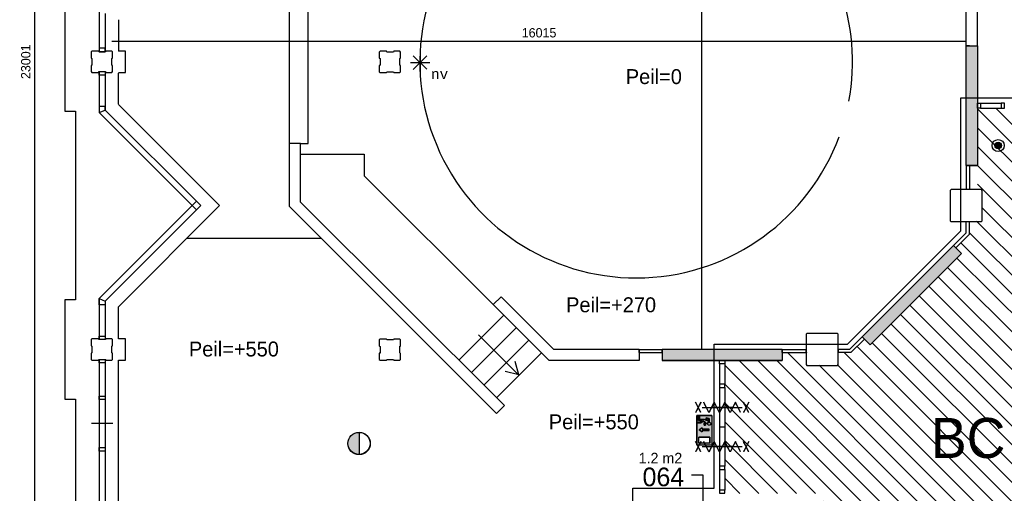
# Model space of a CAD drawing. Extents: x -1826 to 147704, y -44576 to 60962.
# Tile 58 of 75: x 85547 to 104004, y 40434 to 49323. Entities that reach past the tile are written whole.
import ezdxf
from ezdxf.enums import TextEntityAlignment as Align

# ---------------------------------------------------------------- set-up
doc = ezdxf.new("R2010")
doc.units = 0
doc.header["$MEASUREMENT"] = 0
doc.header["$PDMODE"] = 35
doc.header["$PDSIZE"] = -0.5
doc.linetypes.add('DASHED', pattern=[0.75, 0.5, -0.25])
doc.layers.get('0').update_dxf_attribs({"linetype": 'CONTINUOUS'})
doc.layers.get('DEFPOINTS').update_dxf_attribs({"linetype": 'CONTINUOUS'})
for name, color, linetype in [('AA$1A---_ARCEER', 252, 'CONTINUOUS'), ('AL22----_BINNENWAND', 252, 'CONTINUOUS'), ('AL24----_TRAPPEN', 252, 'CONTINUOUS'), ('AL31----_BUITENKOZIJN', 252, 'CONTINUOUS'), ('AL32----_BINNENKOZIJN', 252, 'CONTINUOUS'), ('AM$1A---_MAATVOERING', 252, 'CONTINUOUS'), ('Betonpalen', 252, 'CONTINUOUS'), ('Brandweer', 252, 'CONTINUOUS'), ('brandweer NIEUW', 252, 'CONTINUOUS'), ('COMPARTIMENTERING', 252, 'CONTINUOUS'), ('LAYER01', 252, 'CONTINUOUS'), ('LAYER30', 252, 'CONTINUOUS'), ('LAYER62', 252, 'DASHED'), ('LAYER65', 252, 'DASHED'), ('M2', 252, 'CONTINUOUS'), ('OMPARTIMENTERING', 252, 'CONTINUOUS'), ('STEMPEL', 252, 'CONTINUOUS')]:
    doc.layers.add(name, color=color, linetype=linetype)
doc.styles.add('B-01', font='b-gbp')
doc.styles.add('MONOTXT', font='MONOTXT')
doc.dimstyles.new('BBA_STAND', dxfattribs={"dimtxt": 175, "dimasz": 1, "dimexe": 1, "dimexo": 0.001, "dimgap": 75, "dimtad": 1, "dimdec": 0, "dimzin": 0, "dimdsep": 46, "dimtxsty": 'B-01', "dimblk": 'NONE', "dimblk1": 'PIJL1', "dimblk2": 'NONE', "dimcen": 1, "dimse1": 1, "dimse2": 1, "dimclrd": 256, "dimclre": 256, "dimclrt": 256, "dimadec": 4, "dimazin": 0, "dimtfac": 1, "dimtdec": 0, "dimtmove": 0, "dimatfit": 2, "dimldrblk": 'PIJL1', "dimfxl": 1, "dimtfillclr": 256, "dimtolj": 1, "dimtzin": 0, "dimarcsym": 0})

# ---------------------------------------------------------------- blocks, each defined once
blk = doc.blocks.new('*D13')
at = {"layer": 'AM$1A---_MAATVOERING', "lineweight": -2, "transparency": 16777216}
blk.add_line((85824, 60035), (85824, 37034), dxfattribs=at)
at = {"layer": 'DEFPOINTS', "color": 0, "transparency": 16777216}
for p in [(86391, 60035), (85824, 37034), (86391, 37034)]:
    blk.add_point(p, dxfattribs=at)
at = {"layer": 'AM$1A---_MAATVOERING', "transparency": 16777216, "insert": (85662, 48534), "char_height": 175, "attachment_point": 5, "rotation": 90, "style": 'B-01'}
blk.add_mtext('\\A1;23001', dxfattribs=at)
blk = doc.blocks.new('_None')
blk = doc.blocks.new('PIJL1')
at = {"color": 1, "linetype": 'ByBlock'}
blk.add_line((0, 83), (0, -83), dxfattribs=at)
blk.add_solid([(-100, 17), (-100, -17), (0, 0)], dxfattribs=at)
blk = doc.blocks.new('*D226')
at = {"layer": 'AM$1A---_MAATVOERING', "lineweight": -2, "transparency": 16777216}
blk.add_line((98328, 59149), (98328, 43135), dxfattribs=at)
at = {"layer": 'DEFPOINTS', "color": 0, "transparency": 16777216}
for p in [(97891, 59149), (97891, 43135), (98328, 43135)]:
    blk.add_point(p, dxfattribs=at)
at = {"layer": 'AM$1A---_MAATVOERING', "transparency": 16777216, "insert": (98166, 51142), "char_height": 175, "attachment_point": 5, "rotation": 90, "style": 'B-01'}
blk.add_mtext('\\A1;16015', dxfattribs=at)
blk = doc.blocks.new('*D227')
at = {"layer": 'AM$1A---_MAATVOERING', "lineweight": -2, "transparency": 16777216}
blk.add_line((103291, 48914), (87276, 48914), dxfattribs=at)
at = {"layer": 'DEFPOINTS', "color": 0, "transparency": 16777216}
for p in [(87276, 48914), (87276, 48531), (103291, 48344)]:
    blk.add_point(p, dxfattribs=at)
at = {"layer": 'AM$1A---_MAATVOERING', "transparency": 16777216, "insert": (95283, 49076), "char_height": 175, "attachment_point": 5, "style": 'B-01'}
blk.add_mtext('\\A1;16015', dxfattribs=at)

msp = doc.modelspace()

# ---------------------------------------------------------------- hatches: boundary and pattern name
at = {"layer": 'AA$1A---_ARCEER'}
for points in [[(103500.7, 46584.5), (103500.7, 48834.5), (103290.7, 48834.5), (103290.7, 46584.5)], [(103201.7, 44934.5), (103053.2, 45082.5), (101341.7, 43371.5), (101490.2, 43222.5)], [(99840.7, 42924.5), (99840.7, 43134.5), (97590.7, 43134.5), (97590.7, 43074.5), (97590.7, 42924.5)]]:
    msp.add_hatch(color=256, dxfattribs=at).paths.add_polyline_path(points)
at = {"layer": 'Brandweer'}
h = msp.add_hatch(color=256, dxfattribs=at)
h.paths.add_polyline_path([(98519.8, 41896), (98242.4, 41896), (98242.4, 41341.2), (98519.8, 41341.2)])
h.paths.add_polyline_path([(98341.2, 41613.1), (98341.2, 41590), (98285.7, 41627), (98341.2, 41664), (98341.2, 41640.8), (98470.7, 41640.8), (98470.7, 41613.1)], flags=16)
h.paths.add_polyline_path([(98482.8, 41489.1), (98482.8, 41378.1), (98279.4, 41378.1), (98279.4, 41489.1)], flags=16)
h.paths.add_polyline_path([(98404.2, 41711.1), (98381.1, 41711.1), (98381.1, 41766.6), (98414.7, 41766.6), (98367.6, 41788), (98316.4, 41748.1), (98247, 41748.1), (98247, 41771.2), (98308.4, 41771.2), (98344.1, 41798.9), (98270.1, 41798.9), (98270.1, 41886.8), (98293.2, 41886.8), (98293.2, 41822), (98382, 41822), (98450.4, 41790.9), (98450.4, 41817.9), (98413.5, 41827.1), (98413.5, 41850.9), (98473.6, 41835.9), (98473.6, 41774.9), (98467.1, 41774.3), (98466.7, 41774.3), (98457.2, 41771), (98456.7, 41770.8), (98451.6, 41767.5), (98451.1, 41767.1), (98447.6, 41763.9), (98447.4, 41763.7), (98442.9, 41757.9), (98442.6, 41757.3), (98441.2, 41754.4), (98438.1, 41745.4), (98438, 41745), (98437.9, 41744.6), (98437.9, 41744.2), (98437.8, 41743.8), (98437.8, 41743.4), (98404.2, 41743.4)], flags=16)
h.paths.add_polyline_path([(98494.6, 41759.9), (98498.8, 41750.2), (98499.2, 41749.6), (98499, 41750.1), (98503.3, 41738.8), (98495.4, 41718.3), (98487.1, 41714.6), (98476.5, 41709.2), (98455.9, 41715), (98444.4, 41733), (98448.1, 41754.1), (98465.2, 41767.5), (98474.9, 41766.5), (98486.2, 41765.7), (98493.7, 41757.9), (98499.3, 41752.6), (98499.3, 41752.6), (98502.8, 41732.7), (98497.6, 41724.9), (98491, 41714.5), (98483.7, 41712.8), (98470.7, 41709.2), (98451.5, 41718.9), (98447.6, 41729.1), (98446.8, 41730.8), (98446.8, 41730.7), (98446.3, 41733.5), (98446.3, 41733.5), (98446.3, 41733.5), (98446.3, 41733.5), (98444.4, 41744.6), (98450.2, 41753.7), (98451.8, 41756.6), (98451.5, 41756.1), (98462.2, 41766.3), (98484.2, 41766.8), (98491.4, 41760.1), (98500.1, 41752.5), (98500.6, 41746.3), (98502.4, 41731.6), (98490.1, 41714.1), (98469.2, 41709.4), (98460.2, 41714.5), (98459.7, 41714.8), (98459.9, 41714.7), (98449.7, 41721.1), (98443.8, 41742.2), (98448.4, 41750.4), (98453.6, 41760.9), (98463.2, 41764.6), (98463.6, 41764.8), (98463.6, 41764.7), (98475, 41768.5)], flags=16)
at = {"layer": 'brandweer NIEUW'}
for points in [[(103951.3, 46961, 1), (103826.7, 46961, 1)], [(91909.3, 41162.3), (91909.3, 41578.8, 1)]]:
    msp.add_hatch(color=256, dxfattribs=at).paths.add_polyline_path(points)
at = {"layer": 'COMPARTIMENTERING'}
h = msp.add_hatch(dxfattribs=at)
h.set_pattern_fill('ANSI31', color=256, scale=2000, angle=-90, style=0)
h.set_pattern_definition([(315, (85188.27, 172733.54), (176.7767, 176.7767), [])])
h.paths.add_polyline_path([(110526, 32100.5), (106557.2, 36177.5), (106557.2, 37734), (108890.7, 40067.5), (112190.7, 40067.5), (114524.2, 37734), (114524.2, 34434), (112190.7, 32100.5)], flags=16)
h.paths.add_polyline_path([(105990.7, 45734.5), (105990.7, 47659.3), (103500.7, 47659.3), (103500.7, 46134.5), (103590.7, 46134.5), (103590.7, 45549.5), (103350.7, 45534.5), (103350.7, 45296.5), (103096.7, 45039.5), (103201.7, 44934.5), (101490.2, 43222.5), (101383.7, 43328.5), (101128.7, 43074.5), (100890.7, 43074.5), (100875.7, 42834.5), (100298.2, 42842), (100298.2, 43074.5), (99840.7, 43074.5), (99840.7, 42924.5), (98765.4, 42924.5), (98764.8, 40433.5), (100590.7, 40433), (100612.9, 40236.4), (100305.7, 40201.6), (100305.7, 38034), (100875.7, 38034), (100890.7, 37449), (100305.7, 37434), (100305.7, 37034), (97240.7, 37034), (97240.7, 34240.4), (104666.2, 34240.4), (106541.7, 36127.2), (109702.9, 32894.4), (108609.5, 31734), (108623, 29734), (108790.7, 29734), (108790.7, 27933.8), (115121.2, 27933.8), (115120.2, 27234), (119440.2, 27234), (119440.2, 32434.3), (118341.2, 32434.3), (118279.8, 32474.8), (116781.7, 33963.3), (116741.9, 34024), (116741.9, 37434), (116491.2, 37449), (116491.2, 38019), (116976.2, 38034), (116976.2, 43034.5), (116091.2, 43034.5), (114990.7, 43034.5), (108240.7, 43034.5), (108240.7, 45734.5)])

# ---------------------------------------------------------------- linework, layer by layer
at = {"layer": 'AL22----_BINNENWAND'}
msp.add_line((103500.7, 48834.5), (103500.7, 46584.5), dxfattribs=at)
for points in [[(103290.7, 48834.5), (103290.7, 50864.5), (100602, 53553.2)], [(103500.7, 48834.5), (103500.7, 50950.5), (102449.2, 52002.5)], [(103290.7, 46584.5), (103290.7, 48834.5)], [(103290.7, 46584.5), (103290.7, 48834.5)], [(103290.7, 48834.5), (103500.7, 48834.5)], [(103350.7, 48834.5), (103290.7, 48834.5)], [(103290.7, 48834.5), (103500.7, 48834.5)], [(90603.7, 45814.5), (90603.7, 47000.5)], [(90813.7, 45900.5), (90813.7, 47000.5)], [(90813.7, 46800.5), (92003.7, 46800.5), (92003.7, 46394.5)], [(103290.7, 46584.5), (103500.7, 46584.5)], [(103290.7, 46584.5), (103290.7, 46134.5)], [(103350.7, 46584.5), (103290.7, 46584.5)], [(103500.7, 46584.5), (103290.7, 46584.5)], [(103350.7, 46584.5), (103350.7, 46134.5)], [(94422.2, 43975.5), (92003.7, 46394.5)], [(103350.7, 46134.5), (103290.7, 46134.5)], [(94483.7, 41934), (90603.7, 45814.5)], [(94632.2, 42082.5), (90813.7, 45900.5)], [(103053.2, 45082.5), (103290.7, 45320.5), (103290.7, 45534.5)], [(103095.7, 45040.5), (103350.7, 45296.5), (103350.7, 45534.5)], [(103290.7, 45534.5), (103350.7, 45534.5)], [(101341.7, 43371.5), (103053.2, 45082.5)], [(103201.7, 44934.5), (103053.2, 45082.5)], [(103053.2, 45082.5), (103095.7, 45040.5)], [(101490.2, 43222.5), (103201.7, 44934.5)], [(94570.7, 44124.5), (94422.2, 43975.5)], [(97160.7, 43134.5), (95560.7, 43134.5), (94570.7, 44124.5)], [(97160.7, 42924.5), (95473.7, 42924.5), (94422.2, 43975.5)], [(101341.7, 43371.5), (101103.7, 43134.5), (100890.7, 43134.5)], [(101383.7, 43328.5), (101128.7, 43074.5), (100890.7, 43074.5)], [(101490.2, 43222.5), (101341.7, 43371.5)], [(101341.7, 43371.5), (101383.7, 43328.5)], [(97160.7, 43134.5), (97590.7, 43134.5)], [(97160.7, 43134.5), (97160.7, 42924.5)], [(97160.7, 43074.5), (97160.7, 43134.5)], [(97160.7, 43074.5), (97590.7, 43074.5)], [(97590.7, 43134.5), (97590.7, 42924.5)], [(97590.7, 43074.5), (97590.7, 43134.5)], [(99840.7, 43134.5), (97590.7, 43134.5)], [(99840.7, 43134.5), (99840.7, 42924.5)], [(99840.7, 43074.5), (99840.7, 43134.5)], [(99840.7, 43134.5), (100290.7, 43134.5)], [(99840.7, 43074.5), (100290.7, 43074.5)], [(100290.7, 43074.5), (100290.7, 43134.5)], [(100890.7, 43134.5), (100890.7, 43074.5)], [(99840.7, 42924.5), (97590.7, 42924.5)], [(99840.7, 42923.5), (97590.7, 42923.5)], [(94632.2, 42082.5), (94483.7, 41934)]]:
    msp.add_lwpolyline(points, dxfattribs=at)
at = {"layer": 'AL24----_TRAPPEN'}
for p, q in [((90603.7, 47000.5), (90603.7, 51253.5)), ((90953.7, 47000.5), (90953.7, 51108.3)), ((90813.7, 47000.5), (90953.7, 47000.5))]:
    msp.add_line(p, q, dxfattribs=at)
for points in [[(90813.7, 47000.5), (90603.7, 47000.5)], [(91203.7, 45214.5), (88674.7, 45214.5)], [(94621.2, 43776.5), (93779.7, 42934.5)], [(94621.2, 43776.5), (93779.7, 42934.5)], [(94856.7, 43540.5), (94015.7, 42699.5)], [(94200.2, 43356.5), (94147.2, 43408.5), (94907.7, 42648.5)], [(95092.2, 43305.5), (94250.7, 42464.5)], [(95328.2, 43069.5), (94486.7, 42228.5)], [(95328.2, 43069.5), (94486.7, 42228.5)], [(94900.7, 42655.5), (94833.2, 42908.5)], [(94900.7, 42655.5), (94648.2, 42723.5)]]:
    msp.add_lwpolyline(points, dxfattribs=at)
for start, end in [(349.49679, 50.34516), (137.46391, 339.69452)]:
    msp.add_arc((97104.2, 48530.9), 4055, start, end, dxfattribs=at)
at = {"layer": 'AL31----_BUITENKOZIJN'}
for p, q in [((87033.7, 49487.5), (87033.7, 48718.5)), ((87147.7, 49440.5), (87147.7, 48718.5)), ((87397.7, 49321.5), (87397.7, 48734.5)), ((87033.7, 48786.5), (87033.7, 48718.5)), ((87147.7, 48786.5), (87033.7, 48786.5)), ((87147.7, 48718.5), (87147.7, 48786.5)), ((87532.7, 48734.5), (87397.7, 48734.5)), ((87532.7, 48334.5), (87532.7, 48734.5)), ((87033.7, 48718.5), (87147.7, 48718.5)), ((87033.7, 48349.4), (87033.7, 47580.5)), ((87033.7, 48282.5), (87033.7, 48348.5)), ((87033.7, 48348.5), (87147.7, 48348.5)), ((87147.7, 48282.5), (87033.7, 48282.5)), ((87147.7, 48349.4), (87147.7, 47627.5)), ((87147.7, 48348.5), (87147.7, 48282.5)), ((87397.7, 48334.5), (87532.7, 48334.5)), ((87397.7, 47734.5), (87397.7, 48321.5)), ((87147.7, 47694.5), (87033.7, 47694.5)), ((87033.7, 47694.5), (87033.7, 47580.5)), ((87033.7, 47580.5), (87147.7, 47627.5)), ((87147.7, 47627.5), (87147.7, 47694.5)), ((87147.7, 47627.5), (88941.2, 45834.5)), ((89294.7, 45834.5), (87397.7, 47730.5)), ((87033.7, 47580.5), (88780.2, 45834.5)), ((87033.7, 44087.5), (88780.2, 45834.5)), ((87147.7, 44040.5), (88941.2, 45834.5)), ((87397.7, 43936.5), (89294.7, 45834.5)), ((88860.7, 45914.5), (88779.2, 45833.5)), ((88779.2, 45833.5), (88859.7, 45752.5)), ((88859.7, 45752.5), (88941.2, 45834.5)), ((88941.2, 45834.5), (88860.7, 45914.5)), ((87033.7, 44087.5), (87033.7, 43318.5)), ((87033.7, 43973.5), (87033.7, 44087.5)), ((87033.7, 44087.5), (87147.7, 44040.5)), ((87147.7, 43973.5), (87033.7, 43973.5)), ((87147.7, 44040.5), (87147.7, 43318.5)), ((87147.7, 44040.5), (87147.7, 43973.5)), ((87397.7, 43334.5), (87397.7, 43936.5)), ((87033.7, 43318.5), (87033.7, 43386.5)), ((87033.7, 43386.5), (87147.7, 43386.5)), ((87147.7, 43386.5), (87147.7, 43318.5)), ((87147.7, 43318.5), (87033.7, 43318.5)), ((87532.7, 43334.5), (87397.7, 43334.5)), ((87532.7, 42934.5), (87532.7, 43334.5)), ((87033.7, 42949.4), (87033.7, 39510.5)), ((87033.7, 42882.5), (87033.7, 42948.5)), ((87033.7, 42948.5), (87147.7, 42948.5)), ((87147.7, 42882.5), (87033.7, 42882.5)), ((87147.7, 42949.4), (87147.7, 39557.5)), ((87147.7, 42948.5), (87147.7, 42882.5)), ((87397.7, 39661), (87397.7, 42934.5)), ((87397.7, 42934.5), (87532.7, 42934.5)), ((87033.7, 42194), (87033.7, 42260)), ((87033.7, 42260), (87147.7, 42260)), ((87147.7, 42194), (87033.7, 42194)), ((87147.7, 42260), (87147.7, 42194)), ((87090.7, 41744), (86890.6, 41744)), ((87290.8, 41744), (87090.7, 41744)), ((87033.7, 41228), (87033.7, 41294)), ((87033.7, 41294), (87147.7, 41294)), ((87147.7, 41228), (87033.7, 41228)), ((87147.7, 41294), (87147.7, 41228))]:
    msp.add_line(p, q, dxfattribs=at)
at = {"layer": 'AL32----_BINNENKOZIJN'}
for points in [[(103500.7, 47758.3), (103560.4, 47758.3), (103560.4, 47659.3), (103500.7, 47659.3)], [(104007.5, 47758.3), (103943.7, 47758.3), (103943.7, 47659.3), (104007.5, 47659.3)], [(98765.4, 42924.5), (98765.4, 42864.8), (98666.4, 42864.8), (98666.4, 42924.5)], [(98765.4, 42924.5), (98765.4, 42864.8), (98666.4, 42864.8), (98666.4, 42924.5)], [(98765.4, 42417.7), (98765.4, 42481.5), (98666.4, 42481.5), (98666.4, 42417.7)], [(98765.4, 42417.7), (98765.4, 42481.5), (98666.4, 42481.5), (98666.4, 42417.7)], [(98765.4, 40881.7), (98765.4, 40941.4), (98666.4, 40941.4), (98666.4, 40881.7)], [(98765.4, 40881.7), (98765.4, 40941.4), (98666.4, 40941.4), (98666.4, 40881.7)], [(98765.4, 40881.7), (98765.4, 40941.4), (98666.4, 40941.4), (98666.4, 40881.7)], [(98765.4, 40434.5), (98765.4, 40494.3), (98666.4, 40494.3), (98666.4, 40434.5)], [(98765.4, 40434.5), (98765.4, 40494.3), (98666.4, 40494.3), (98666.4, 40434.5)], [(98765.4, 40434.5), (98765.4, 40494.3), (98666.4, 40494.3), (98666.4, 40434.5)]]:
    msp.add_lwpolyline(points, close=True, dxfattribs=at)
for points in [[(103560.4, 47758.3), (103943.7, 47758.3)], [(103560.4, 47659.3), (103943.7, 47659.3)], [(98666.4, 42864.8), (98666.4, 42481.5)], [(98666.4, 42864.8), (98666.4, 42481.5)], [(98765.4, 42864.8), (98765.4, 42481.5)], [(98765.4, 42864.8), (98765.4, 42481.5)], [(98666.4, 42417.7), (98666.4, 40941.4)], [(98666.4, 42417.7), (98666.4, 40941.4)], [(98765.4, 42417.7), (98765.4, 40941.4)], [(98765.4, 42417.7), (98765.4, 40941.4)], [(98765.7, 41679), (98715.7, 41679), (98666.7, 41679)], [(98765.7, 41679), (98715.7, 41679), (98666.7, 41679)], [(98666.4, 40881.7), (98666.4, 40494.3)], [(98666.4, 40881.7), (98666.4, 40494.3)], [(98666.4, 40881.7), (98666.4, 40494.3)], [(98765.4, 40881.7), (98765.4, 40494.3)], [(98765.4, 40881.7), (98765.4, 40494.3)], [(98765.4, 40881.7), (98765.4, 40494.3)]]:
    msp.add_lwpolyline(points, dxfattribs=at)
at = {"layer": 'Betonpalen'}
for points in [[(86902.2, 48733.5), (86887.2, 48718.5), (86887.2, 48603.5), (86902.2, 48595.5), (86902.2, 48470.5), (86887.2, 48465.5), (86887.2, 48348.5), (86902.2, 48333.5), (87021.2, 48333.5), (87029.2, 48348.5), (87154.2, 48348.5), (87159.2, 48333.5), (87272.2, 48333.5), (87287.2, 48348.5), (87287.2, 48463.5), (87272.2, 48471.5), (87272.2, 48596.5), (87287.2, 48601.5), (87287.2, 48718.5), (87272.2, 48733.5), (87161.2, 48733.5), (87153.2, 48718.5), (87028.2, 48718.5), (87023.2, 48733.5), (86902.2, 48733.5)], [(92301.7, 48730.4), (92286.7, 48715.4), (92286.7, 48600.4), (92301.7, 48592.4), (92301.7, 48467.4), (92286.7, 48462.4), (92286.7, 48345.4), (92301.7, 48330.4), (92420.7, 48330.4), (92428.7, 48345.4), (92553.7, 48345.4), (92558.7, 48330.4), (92671.7, 48330.4), (92686.7, 48345.4), (92686.7, 48460.4), (92671.7, 48468.4), (92671.7, 48593.4), (92686.7, 48598.4), (92686.7, 48715.4), (92671.7, 48730.4), (92560.7, 48730.4), (92552.7, 48715.4), (92427.7, 48715.4), (92422.7, 48730.4), (92301.7, 48730.4)], [(103005.7, 46134.5), (102990.7, 46119.5), (102990.7, 45549.5), (103005.7, 45534.5), (103575.7, 45534.5), (103590.7, 45549.5), (103590.7, 46119.5), (103575.7, 46134.5), (103005.7, 46134.5)], [(100305.7, 43434.5), (100290.7, 43419.5), (100290.7, 42849.5), (100305.7, 42834.5), (100875.7, 42834.5), (100890.7, 42849.5), (100890.7, 43419.5), (100875.7, 43434.5), (100305.7, 43434.5)], [(86902.4, 43333.5), (86887.4, 43318.5), (86887.4, 43203.5), (86902.4, 43195.5), (86902.4, 43070.5), (86887.4, 43065.5), (86887.4, 42948.5), (86902.4, 42933.5), (87021.4, 42933.5), (87029.4, 42948.5), (87154.4, 42948.5), (87159.4, 42933.5), (87272.4, 42933.5), (87287.4, 42948.5), (87287.4, 43063.5), (87272.4, 43071.5), (87272.4, 43196.5), (87287.4, 43201.5), (87287.4, 43318.5), (87272.4, 43333.5), (87161.4, 43333.5), (87153.4, 43318.5), (87028.4, 43318.5), (87023.4, 43333.5), (86902.4, 43333.5)], [(92301.7, 43330.4), (92286.7, 43315.4), (92286.7, 43200.4), (92301.7, 43192.4), (92301.7, 43067.4), (92286.7, 43062.4), (92286.7, 42945.4), (92301.7, 42930.4), (92420.7, 42930.4), (92428.7, 42945.4), (92553.7, 42945.4), (92558.7, 42930.4), (92671.7, 42930.4), (92686.7, 42945.4), (92686.7, 43060.4), (92671.7, 43068.4), (92671.7, 43193.4), (92686.7, 43198.4), (92686.7, 43315.4), (92671.7, 43330.4), (92560.7, 43330.4), (92552.7, 43315.4), (92427.7, 43315.4), (92422.7, 43330.4), (92301.7, 43330.4)]]:
    msp.add_lwpolyline(points, dxfattribs=at)
at = {"layer": 'Brandweer'}
for p, q in [((98242.4, 41896, 2600), (98242.4, 41341.2, 2600)), ((98519.8, 41896, 2600), (98242.4, 41896, 2600)), ((98247, 41748.1, 2600), (98247, 41771.2, 2600)), ((98247, 41771.2, 2600), (98308.4, 41771.2, 2600)), ((98316.4, 41748.1, 2600), (98247, 41748.1, 2600)), ((98270.1, 41886.8, 2600), (98270.1, 41798.9, 2600)), ((98293.2, 41886.8, 2600), (98270.1, 41886.8, 2600)), ((98270.1, 41798.9, 2600), (98344.1, 41798.9, 2600)), ((98293.2, 41822, 2600), (98293.2, 41886.8, 2600)), ((98382, 41822, 2600), (98293.2, 41822, 2600)), ((98344.1, 41798.9, 2600), (98308.4, 41771.2, 2600)), ((98367.8, 41788.1, 2600), (98316.4, 41748.1, 2600)), ((98414.7, 41766.6, 2600), (98367.6, 41788, 2600)), ((98381.1, 41711.1, 2600), (98381.1, 41766.6, 2600)), ((98414.7, 41766.6, 2600), (98381.1, 41766.6, 2600)), ((98450.4, 41790.9, 2600), (98382, 41822, 2600)), ((98437.8, 41743.4, 2600), (98404.2, 41743.4, 2600)), ((98404.2, 41711.1, 2600), (98404.2, 41743.4, 2600)), ((98413.5, 41827.1, 2600), (98413.5, 41850.9, 2600)), ((98473.6, 41835.9, 2600), (98413.5, 41850.9, 2600)), ((98450.4, 41817.9, 2600), (98413.5, 41827.1, 2600)), ((98450.4, 41817.9, 2600), (98450.4, 41790.9, 2600)), ((98473.6, 41774.9, 2600), (98473.6, 41835.9, 2600)), ((98519.8, 41896, 2600), (98519.8, 41341.2, 2600)), ((98285.7, 41627, 2600), (98341.2, 41664, 2600)), ((98341.2, 41590, 2600), (98285.7, 41627, 2600)), ((98341.2, 41664, 2600), (98341.2, 41640.8, 2600)), ((98470.7, 41640.8, 2600), (98341.2, 41640.8, 2600)), ((98341.2, 41613.1, 2600), (98341.2, 41590, 2600)), ((98470.7, 41613.1, 2600), (98341.2, 41613.1, 2600)), ((98381.1, 41711.1, 2600), (98404.2, 41711.1, 2600)), ((98482.8, 41489.1, 2600), (98279.4, 41489.1, 2600)), ((98279.4, 41378.1, 2600), (98279.4, 41489.1, 2600)), ((98482.8, 41378.1, 2600), (98279.4, 41378.1, 2600)), ((98482.8, 41378.1, 2600), (98482.8, 41489.1, 2600)), ((98519.8, 41341.2, 2600), (98242.4, 41341.2, 2600))]:
    msp.add_line(p, q, dxfattribs=at)
for points in [[(98318.2, 41951), (98218.2, 42144.5)], [(98318.2, 42144.5), (98218.2, 41951)], [(98318.2, 41951), (98218.2, 42144.5)], [(98318.2, 42144.5), (98218.2, 41951)], [(99062.2, 41951), (98963.2, 42144.5), (98864.2, 41951), (98765.2, 42144.5), (98666.2, 41951), (98567.2, 42144.5), (98468.2, 41951), (98369.2, 42144.5)], [(99062.2, 41951), (98963.2, 42144.5), (98864.2, 41951), (98765.2, 42144.5), (98666.2, 41951), (98567.2, 42144.5), (98468.2, 41951), (98369.2, 42144.5)], [(99213.2, 41951), (99113.2, 42144.5)], [(99213.2, 42144.5), (99113.2, 41951)], [(99213.2, 41951), (99113.2, 42144.5)], [(99213.2, 42144.5), (99113.2, 41951)], [(98343.2, 42048), (99088.2, 42048)], [(98343.2, 42048), (99088.2, 42048)], [(98343.2, 42048), (99088.2, 42048)], [(98343.2, 42048), (99088.2, 42048)], [(98915.7, 42048), (98715.7, 42048), (98515.7, 42048)], [(98915.7, 42048), (98715.7, 42048), (98515.7, 42048)], [(98318.2, 41213), (98218.2, 41406.5)], [(98318.2, 41406.5), (98218.2, 41213)], [(98318.2, 41213), (98218.2, 41406.5)], [(98318.2, 41406.5), (98218.2, 41213)], [(99062.2, 41213), (98963.2, 41406.5), (98864.2, 41213), (98765.2, 41406.5), (98666.2, 41213), (98567.2, 41406.5), (98468.2, 41213), (98369.2, 41406.5)], [(99062.2, 41213), (98963.2, 41406.5), (98864.2, 41213), (98765.2, 41406.5), (98666.2, 41213), (98567.2, 41406.5), (98468.2, 41213), (98369.2, 41406.5)], [(99213.2, 41213), (99113.2, 41406.5)], [(99213.2, 41406.5), (99113.2, 41213)], [(99213.2, 41213), (99113.2, 41406.5)], [(99213.2, 41406.5), (99113.2, 41213)], [(98343.2, 41310), (99088.2, 41310)], [(98343.2, 41310), (99088.2, 41310)], [(98343.2, 41310), (99088.2, 41310)], [(98343.2, 41310), (99088.2, 41310)], [(98915.7, 41310), (98715.7, 41310), (98515.7, 41310)], [(98915.7, 41310), (98715.7, 41310), (98515.7, 41310)]]:
    msp.add_lwpolyline(points, dxfattribs=at)
at = {"layer": 'Brandweer', "elevation": 2600}
for points in [[(98242.4, 41896), (98519.8, 41896), (98519.8, 41341.2), (98242.4, 41341.2), (98242.4, 41896)], [(98270.1, 41886.8), (98293.2, 41886.8), (98293.2, 41822), (98382, 41822), (98450.4, 41790.9), (98450.4, 41817.9), (98413.5, 41827.1), (98413.5, 41850.9), (98473.6, 41835.9), (98473.6, 41774.9), (98467.7, 41774.5), (98465.2, 41774), (98462.7, 41773.3), (98460, 41772.3), (98456.5, 41770.6), (98453.7, 41769), (98451.9, 41767.7), (98449.5, 41765.8), (98447.7, 41764), (98445.2, 41761.2), (98443.2, 41758.4), (98441.5, 41755.4), (98440.1, 41752.5), (98438.7, 41748.3), (98438.1, 41745.4), (98437.4, 41743.4), (98404.2, 41743.4), (98404.2, 41711.1), (98381.1, 41711.1), (98381.1, 41766.6), (98414.7, 41766.6), (98367.6, 41788), (98316.4, 41748.1), (98247, 41748.1), (98247, 41771.2), (98308.4, 41771.2), (98344.1, 41798.9), (98270.1, 41798.9), (98270.1, 41886.8)], [(98473.6, 41774.9), (98473.2, 41774.9), (98472.8, 41774.9), (98472.3, 41774.9), (98471.9, 41774.9), (98471.5, 41774.9), (98471.1, 41774.8), (98470.7, 41774.8), (98470.3, 41774.8), (98469.9, 41774.7), (98469.5, 41774.7), (98469.1, 41774.7), (98468.7, 41774.6), (98468.3, 41774.5), (98467.9, 41774.5), (98467.5, 41774.4), (98467.1, 41774.3), (98466.7, 41774.3), (98466.3, 41774.2), (98465.9, 41774.1), (98465.5, 41774), (98465.1, 41773.9), (98464.7, 41773.8), (98464.3, 41773.7), (98463.9, 41773.6), (98463.5, 41773.5), (98463.1, 41773.4), (98462.7, 41773.3), (98462.4, 41773.2), (98462, 41773), (98461.6, 41772.9), (98461.2, 41772.8), (98460.8, 41772.6), (98460.4, 41772.5), (98460.1, 41772.3), (98459.7, 41772.2), (98459.3, 41772), (98458.9, 41771.8), (98458.6, 41771.7), (98458.2, 41771.5), (98457.8, 41771.3), (98457.5, 41771.1), (98457.1, 41771), (98456.7, 41770.8), (98456.4, 41770.6), (98456, 41770.4), (98455.7, 41770.2), (98455.3, 41770), (98455, 41769.8), (98454.6, 41769.6), (98454.3, 41769.3), (98453.9, 41769.1), (98453.6, 41768.9), (98453.3, 41768.7), (98452.9, 41768.4), (98452.6, 41768.2), (98452.3, 41768), (98451.9, 41767.7), (98451.6, 41767.5), (98451.3, 41767.2), (98451, 41767), (98450.7, 41766.7), (98450.3, 41766.5), (98450, 41766.2), (98449.7, 41765.9), (98449.4, 41765.7), (98449.1, 41765.4), (98448.8, 41765.1), (98448.5, 41764.8), (98448.2, 41764.6), (98447.9, 41764.3), (98447.7, 41764), (98447.4, 41763.7), (98447.1, 41763.4), (98446.8, 41763.1), (98446.5, 41762.8), (98446.3, 41762.5), (98446, 41762.2), (98445.8, 41761.9), (98445.5, 41761.5), (98445.2, 41761.2), (98445, 41760.9), (98444.7, 41760.6), (98444.5, 41760.3), (98444.3, 41759.9), (98444, 41759.6), (98443.8, 41759.3), (98443.6, 41758.9), (98443.3, 41758.6), (98443.1, 41758.2), (98442.9, 41757.9), (98442.7, 41757.6), (98442.5, 41757.2), (98442.3, 41756.8), (98442.1, 41756.5), (98441.9, 41756.1), (98441.7, 41755.8), (98441.5, 41755.4), (98441.3, 41755.1), (98441.1, 41754.7), (98441, 41754.3), (98440.8, 41754), (98440.6, 41753.6), (98440.4, 41753.2), (98440.3, 41752.8), (98440.1, 41752.5), (98440, 41752.1), (98439.8, 41751.7), (98439.7, 41751.3), (98439.6, 41750.9), (98439.4, 41750.6), (98439.3, 41750.2), (98439.2, 41749.8), (98439, 41749.4), (98438.9, 41749), (98438.8, 41748.6), (98438.7, 41748.2), (98438.6, 41747.8), (98438.5, 41747.4), (98438.4, 41747), (98438.3, 41746.6), (98438.2, 41746.2), (98438.1, 41745.8), (98438.1, 41745.4), (98438, 41745), (98437.9, 41744.6), (98437.9, 41744.2), (98437.8, 41743.8), (98437.8, 41743.4)], [(98493.2, 41719.2), (98492.2, 41718.3), (98491.2, 41717.4), (98490.1, 41716.5), (98489, 41715.7), (98487.8, 41715), (98486.6, 41714.4), (98485.4, 41713.7), (98484.2, 41713.2), (98482.9, 41712.7), (98481.6, 41712.3), (98480.3, 41711.9), (98479, 41711.6), (98477.6, 41711.4), (98476.3, 41711.2), (98474.9, 41711.1), (98473.6, 41711.1), (98472.2, 41711.1), (98470.8, 41711.2), (98469.5, 41711.4), (98468.2, 41711.6), (98466.8, 41711.9), (98465.5, 41712.3), (98464.2, 41712.7), (98462.9, 41713.2), (98461.7, 41713.7), (98460.5, 41714.4), (98459.3, 41715), (98458.2, 41715.7), (98457, 41716.5), (98456, 41717.4), (98454.9, 41718.3), (98453.9, 41719.2), (98453, 41720.2), (98452.1, 41721.2), (98451.3, 41722.3), (98450.5, 41723.4), (98449.8, 41724.6), (98449.1, 41725.7), (98448.5, 41727), (98447.9, 41728.2), (98447.4, 41729.5), (98447, 41730.8), (98446.7, 41732.1), (98446.4, 41733.4), (98446.1, 41734.7), (98446, 41736.1), (98445.9, 41737.5), (98445.8, 41738.8), (98445.9, 41740.2), (98446, 41741.5), (98446.1, 41742.9), (98446.4, 41744.2), (98446.7, 41745.6), (98447, 41746.9), (98447.4, 41748.2), (98447.9, 41749.4), (98448.5, 41750.7), (98449.1, 41751.9), (98449.8, 41753.1), (98450.5, 41754.2), (98451.3, 41755.3), (98452.1, 41756.4), (98453, 41757.4), (98453.9, 41758.4), (98454.9, 41759.4), (98456, 41760.3), (98457, 41761.1), (98458.2, 41761.9), (98459.3, 41762.6), (98460.5, 41763.3), (98461.7, 41763.9), (98462.9, 41764.4), (98464.2, 41764.9), (98465.5, 41765.4), (98466.8, 41765.7), (98468.2, 41766), (98469.5, 41766.3), (98470.8, 41766.4), (98472.2, 41766.5), (98473.6, 41766.6), (98474.9, 41766.5), (98476.3, 41766.4), (98477.6, 41766.3), (98479, 41766), (98480.3, 41765.7), (98481.6, 41765.4), (98482.9, 41764.9), (98484.2, 41764.4), (98485.4, 41763.9), (98486.6, 41763.3), (98487.8, 41762.6), (98489, 41761.9), (98490.1, 41761.1), (98491.2, 41760.3), (98492.2, 41759.4), (98493.2, 41758.4), (98494.1, 41757.4), (98495, 41756.4), (98495.9, 41755.3), (98496.6, 41754.2), (98497.4, 41753.1), (98498, 41751.9), (98498.6, 41750.7), (98499.2, 41749.4), (98499.7, 41748.2), (98500.1, 41746.9), (98500.5, 41745.6), (98500.8, 41744.2), (98501, 41742.9), (98501.2, 41741.5), (98501.3, 41740.2), (98501.3, 41738.8), (98501.3, 41737.5), (98501.2, 41736.1), (98501, 41734.7), (98500.8, 41733.4), (98500.5, 41732.1), (98500.1, 41730.8), (98499.7, 41729.5), (98499.2, 41728.2), (98498.6, 41727), (98498, 41725.7), (98497.4, 41724.6), (98496.6, 41723.4), (98495.9, 41722.3), (98495, 41721.2), (98494.1, 41720.2), (98493.2, 41719.2)], [(98477.7, 41766.3), (98482.3, 41765.2), (98487.4, 41762.9), (98491.3, 41760.2), (98493.8, 41757.8), (98496.8, 41754), (98498.9, 41750.2), (98500.7, 41744.5), (98501.3, 41737.1), (98500.2, 41730.9), (98498.6, 41726.8), (98497.5, 41724.7), (98495.7, 41722.1), (98493.9, 41720), (98490.5, 41716.9), (98487, 41714.5), (98482.7, 41712.6), (98476.9, 41711.3), (98472.7, 41711.1), (98469.1, 41711.4), (98463.5, 41713), (98460.1, 41714.6), (98455.7, 41717.6), (98451.5, 41721.9), (98449.6, 41724.8), (98447.6, 41729.2), (98446.3, 41733.5), (98445.9, 41740.2), (98446.8, 41746.3), (98448.4, 41750.5), (98450.2, 41753.8), (98452.6, 41757), (98456, 41760.3), (98460, 41763), (98463.3, 41764.6), (98467.5, 41765.9), (98470.3, 41766.4), (98474.9, 41766.5), (98477.7, 41766.3)], [(98470.7, 41613.1), (98470.7, 41640.8), (98341.2, 41640.8), (98341.2, 41664), (98285.7, 41627), (98341.2, 41590), (98341.2, 41613.1), (98470.7, 41613.1)], [(98279.4, 41489.1), (98482.8, 41489.1), (98482.8, 41378.1), (98279.4, 41378.1), (98279.4, 41489.1)]]:
    msp.add_lwpolyline(points, dxfattribs=at)
msp.add_lwpolyline([(98473.6, 41774.9), (98466.9, 41774.3), (98456.9, 41770.9), (98451.4, 41767.4), (98447.5, 41763.8), (98442.8, 41757.7), (98439.7, 41751.3), (98438.3, 41746.4), (98437.4, 41743.4), (98404.2, 41743.4), (98404.2, 41711.1), (98381.1, 41711.1), (98381.1, 41766.6), (98414.7, 41766.6), (98367.6, 41788), (98316.4, 41748.1), (98247, 41748.1), (98247, 41771.2), (98308.4, 41771.2), (98344.1, 41798.9), (98270.1, 41798.9), (98270.1, 41886.8), (98293.2, 41886.8), (98293.2, 41822), (98382, 41822), (98450.4, 41790.9), (98450.4, 41817.9), (98413.5, 41827.1), (98413.5, 41850.9), (98473.6, 41835.9)], close=True, dxfattribs=at)
at = {"layer": 'brandweer NIEUW'}
for p, q in [((92925.7, 48645.9), (93180.1, 48391.5)), ((92925.7, 48390.2), (93181.4, 48645.9)), ((93052.9, 48698.6), (93052.9, 48338.8)), ((92872.1, 48517.8), (93233.7, 48517.8)), ((91909.3, 41580), (91909.3, 41161.1))]:
    msp.add_line(p, q, dxfattribs=at)
for centre, radius in [((103889, 46961), 112.3), ((103889, 46961), 62.3), ((91909.3, 41370.5), 209.5), ((91909.3, 41370.5), 208.2)]:
    msp.add_circle(centre, radius, dxfattribs=at)
at = {"layer": 'LAYER01'}
for p, q in [((98358.7, 40773.8), (98143.2, 40773.8)), ((98358.7, 40773.8), (98143.2, 40773.8)), ((98358.7, 39697.3), (98358.7, 40773.8)), ((98358.7, 39697.3), (98358.7, 40773.8))]:
    msp.add_line(p, q, dxfattribs=at)
at = {"layer": 'LAYER30'}
for points in [[(98765.4, 42924.5), (98765.4, 42864.8), (98666.4, 42864.8), (98666.4, 42924.5)], [(98765.4, 42417.7), (98765.4, 42481.5), (98666.4, 42481.5), (98666.4, 42417.7)], [(98765.4, 40881.7), (98765.4, 40941.4), (98666.4, 40941.4), (98666.4, 40881.7)], [(98765.4, 40434.5), (98765.4, 40494.3), (98666.4, 40494.3), (98666.4, 40434.5)]]:
    msp.add_lwpolyline(points, close=True, dxfattribs=at)
for points in [[(98666.4, 42864.8), (98666.4, 42481.5)], [(98765.4, 42864.8), (98765.4, 42481.5)], [(98666.4, 42417.7), (98666.4, 40941.4)], [(98765.4, 42417.7), (98765.4, 40941.4)], [(98915.7, 42048), (98715.7, 42048), (98515.7, 42048)], [(98765.7, 41679), (98715.7, 41679), (98666.7, 41679)], [(98915.7, 41310), (98715.7, 41310), (98515.7, 41310)], [(98666.4, 40881.7), (98666.4, 40494.3)], [(98765.4, 40881.7), (98765.4, 40494.3)]]:
    msp.add_lwpolyline(points, dxfattribs=at)
at = {"layer": 'LAYER62'}
for points in [[(99213.2, 41951), (99113.2, 42144.5)], [(99213.2, 42144.5), (99113.2, 41951)], [(99213.2, 41213), (99113.2, 41406.5)], [(99213.2, 41406.5), (99113.2, 41213)]]:
    msp.add_lwpolyline(points, dxfattribs=at)
at = {"layer": 'LAYER65'}
for points in [[(98318.2, 41951), (98218.2, 42144.5)], [(98318.2, 42144.5), (98218.2, 41951)], [(99062.2, 41951), (98963.2, 42144.5), (98864.2, 41951), (98765.2, 42144.5), (98666.2, 41951), (98567.2, 42144.5), (98468.2, 41951), (98369.2, 42144.5)], [(98343.2, 42048), (99088.2, 42048)], [(98343.2, 42048), (99088.2, 42048)], [(98318.2, 41213), (98218.2, 41406.5)], [(98318.2, 41406.5), (98218.2, 41213)], [(99062.2, 41213), (98963.2, 41406.5), (98864.2, 41213), (98765.2, 41406.5), (98666.2, 41213), (98567.2, 41406.5), (98468.2, 41213), (98369.2, 41406.5)], [(98343.2, 41310), (99088.2, 41310)], [(98343.2, 41310), (99088.2, 41310)]]:
    msp.add_lwpolyline(points, dxfattribs=at)
at = {"layer": 'OMPARTIMENTERING', "ltscale": 800}
for p, q in [((103190.7, 45361.4), (103190.7, 47858.3)), ((101063.2, 43234.5), (103190.7, 45361.4)), ((98566.4, 40534), (98566.4, 43234.5)), ((98566.4, 43234.5), (101063.2, 43234.5)), ((97040.7, 36734), (97040.7, 40534)), ((97040.7, 40534), (98566.4, 40534))]:
    msp.add_line(p, q, dxfattribs=at)
msp.add_lwpolyline([(103190.7, 47858.3), (106165.7, 47858.3)], dxfattribs=at)
at = {"layer": 'STEMPEL'}
for p, q in [((86390.7, 49464.5), (86390.7, 47604.5)), ((86390.7, 47604.5), (86590.7, 47604.5)), ((86590.7, 47604.5), (86590.7, 44064.5)), ((86390.7, 44064.5), (86390.7, 42204)), ((86590.7, 44064.5), (86390.7, 44064.5)), ((86390.7, 42204), (86590.7, 42204)), ((86590.7, 42204), (86590.7, 38664))]:
    msp.add_line(p, q, dxfattribs=at)

# ---------------------------------------------------------------- texts
at = {"layer": 'brandweer NIEUW', "style": 'MONOTXT'}
msp.add_text('nv', height=185.94, rotation=360, dxfattribs=at).set_placement((93418.5, 48302.3), align=Align.MIDDLE)
at = {"layer": 'LAYER01', "style": 'B-01'}
for s, height, p in [('Peil=0', 280, (96909.1, 48114.5)), ('Peil=+270', 280, (95790.1, 43832.5)), ('Peil=+550', 280, (88719.1, 43002.5)), ('Peil=+550', 280, (95466.1, 41635.5)), ('BC C3', 750, (102630.3, 41097.5)), ('064', 350, (97223.1, 40567.5)), ('064', 350, (97223.1, 40567.5))]:
    msp.add_text(s, height=height, rotation=0, dxfattribs=at).set_placement(p)
at = {"layer": 'M2', "insert": (97149.3, 41194.5), "char_height": 200, "width": 1805, "attachment_point": 1, "rotation": 360, "style": 'B-01'}
msp.add_mtext('1.2 m2', dxfattribs=at)

# ---------------------------------------------------------------- dimensions: what is measured, and where the dimension line sits
at = {"layer": 'AM$1A---_MAATVOERING'}
for base, p1, p2, angle, picture, middle in [((85824.329911, 37034.0365582), (86390.6632927, 60034.5365582), (86390.6631034, 37034.0365582), 269.9999995, '*D13', (85661.829911, 48534.2865582)), ((98328.3, 43134.5), (97891.2, 59149.4), (97890.7, 43134.5), 270, '*D226', (98165.8, 51142)), ((87275.7, 48913.5), (103290.7, 48343.5), (87275.7, 48530.9), 360, '*D227', (95283.2, 49076))]:
    dim = msp.add_linear_dim(base=base, p1=p1, p2=p2, angle=angle, dimstyle='BBA_STAND', dxfattribs=at)
    dim.commit()
    dim.dimension.update_dxf_attribs({"geometry": picture, "text_midpoint": middle})

doc.saveas('drawing.dxf')
